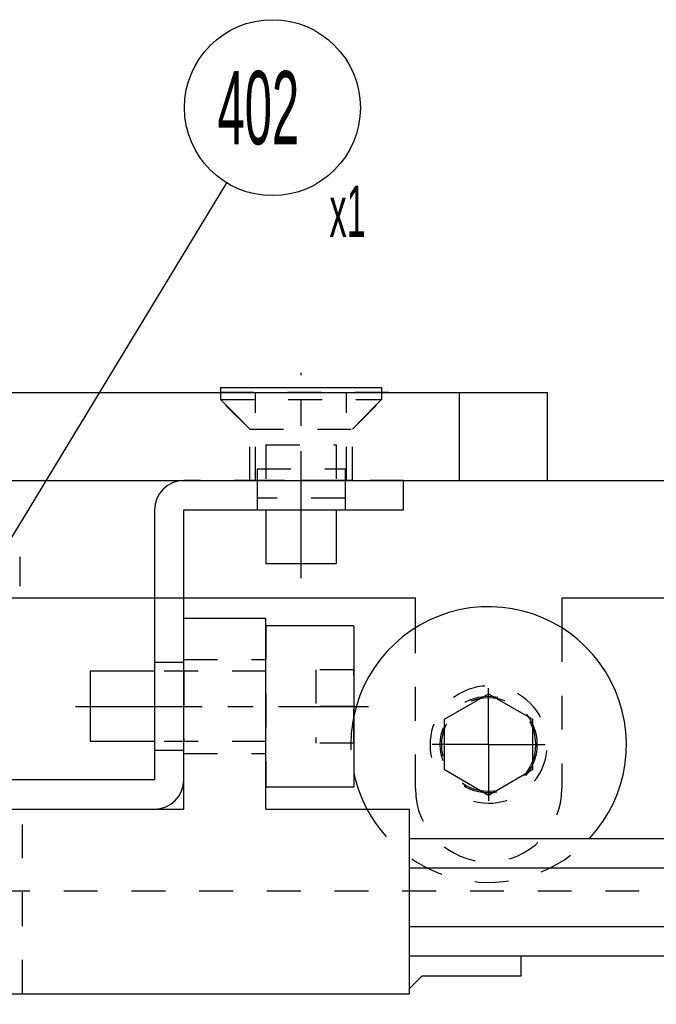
# Model space of a CAD drawing. Header units: millimetres. Extents: x 0 to 419, y -5 to 296.
# Tile 9 of 26: x 90 to 134, y 48 to 116. Entities that reach past the tile are written whole.
import ezdxf

# ---------------------------------------------------------------- set-up
doc = ezdxf.new("R2010")
doc.units = ezdxf.units.MM
doc.header["$LTSCALE"] = 23.1
doc.linetypes.add('CENTER', pattern=[0.6, 0.375, -0.075, 0.075, -0.075])
doc.linetypes.add('HIDDEN', pattern=[0.2, 0.1, -0.1])
doc.layers.get('0').update_dxf_attribs({"linetype": 'CONTINUOUS'})
for name, color, linetype in [('02___PRT_ALL_AXES', 7, 'CONTINUOUS'), ('7_ALL_FEATURES', 7, 'CONTINUOUS'), ('ALL_AXIS', 7, 'CONTINUOUS'), ('ALL_ROUND', 7, 'CONTINUOUS'), ('DEFAULT_2', 8, 'HIDDEN')]:
    doc.layers.add(name, color=color, linetype=linetype)
doc.styles.get("Standard").update_dxf_attribs({"font": 'txt', "width": 0.5})
doc.dimstyles.get("Standard").update_dxf_attribs({"dimtxt": 3.5, "dimasz": 2.76, "dimexe": 2, "dimexo": 1, "dimtad": 1, "dimdec": 3, "dimdsep": 46, "dimtxsty": 'Standard', "dimblk": '_FILLED', "dimblk1": '_FILLED', "dimblk2": '_FILLED', "dimcen": 0.09, "dimadec": 3, "dimazin": 2, "dimtol": 1, "dimtp": 0.001, "dimtm": 0.001, "dimtfac": 1, "dimtdec": 3, "dimtofl": 0, "dimtmove": 0, "dimatfit": 3, "dimldrblk": '_FILLED', "dimfxl": 0, "dimtolj": 1, "dimarcsym": 0})

# ---------------------------------------------------------------- blocks, each defined once
blk = doc.blocks.new('_FILLED')
at = {"color": 0, "linetype": 'ByBlock'}
blk.add_solid([(0, 0), (-1, 0.163), (-1, -0.163)], dxfattribs=at)
blk = doc.blocks.new('BOM BALLOON 32_BL6', base_point=(108.28, 108.17))
at = {"color": 2, "linetype": 'Continuous'}
blk.add_circle((107.583, 109.578), 6, dxfattribs=at)
at = {"color": 2, "linetype": 'Continuous', "width": 0.5}
for s, height, p in [('402', 5, (103.833, 107.078)), ('x1', 3.5, (111.477, 100.762))]:
    blk.add_text(s, height=height, dxfattribs=at).set_placement(p)

msp = doc.modelspace()

# ---------------------------------------------------------------- linework, layer by layer
at = {"color": 7, "linetype": 'Continuous'}
for p, q in [((116.5354, 82.1425), (116.5354, 84.1425)), ((101.5354, 82.1425), (116.5354, 82.1425)), ((107.1354, 74.7425), (101.5354, 74.7425)), ((107.1354, 61.7425), (107.1354, 74.7425)), ((119.3354, 67.8746), (122.3354, 69.6066)), ((122.3354, 69.6066), (125.3354, 67.8746)), ((119.3354, 64.4105), (119.3354, 67.8746)), ((125.3354, 67.8746), (125.3354, 64.4105)), ((122.3354, 62.6784), (119.3354, 64.4105)), ((125.3354, 64.4105), (122.3354, 62.6784)), ((99.5354, 63.7425), (69.5354, 63.7425)), ((101.5354, 61.7425), (101.5354, 63.7425)), ((99.5354, 61.7425), (101.5354, 61.7425)), ((107.1354, 61.7425), (116.9354, 61.7425)), ((116.9354, 49.1425), (116.9354, 61.7425)), ((116.9354, 59.7425), (138.5354, 59.7425)), ((116.9354, 57.7425), (138.5354, 57.7425)), ((116.9354, 53.7425), (138.5354, 53.7425)), ((116.9354, 51.7425), (138.5354, 51.7425)), ((124.5354, 51.7425), (124.5354, 50.3425)), ((117.784, 50.3425), (116.9354, 49.494)), ((124.5354, 50.3425), (117.784, 50.3425)), ((72.5354, 49.1425), (116.9354, 49.1425))]:
    msp.add_line(p, q, dxfattribs=at)
at = {"color": 3, "linetype": 'Continuous'}
for p, q in [((82.2082, 76.1425), (99.5354, 76.1425)), ((101.5354, 76.1425), (117.3354, 76.1425))]:
    msp.add_line(p, q, dxfattribs=at)
at = {"layer": '02___PRT_ALL_AXES', "color": 8, "linetype": 'HIDDEN'}
for p, q in [((106.0354, 87.6425), (103.5354, 90.1425)), ((115.5354, 90.1425), (103.5354, 90.1425)), ((106.4354, 84.1425), (106.4354, 90.1425)), ((112.6354, 84.1425), (112.6354, 90.1425)), ((113.0354, 87.6425), (115.5354, 90.1425)), ((106.0354, 84.1425), (106.0354, 87.6425)), ((106.0354, 87.6425), (113.0354, 87.6425)), ((113.0354, 84.1425), (113.0354, 87.6425)), ((113.0354, 84.1425), (106.0354, 84.1425)), ((117.3354, 63.1425), (117.3354, 74.0922)), ((127.3354, 74.0922), (127.3354, 63.1425)), ((101.5354, 71.9425), (107.1354, 71.9425)), ((101.5354, 65.543), (101.5354, 71.942)), ((107.1354, 65.543), (107.1354, 71.942)), ((101.5354, 65.5425), (107.1354, 65.5425))]:
    msp.add_line(p, q, dxfattribs=at)
at = {"layer": '02___PRT_ALL_AXES', "color": 3, "linetype": 'Continuous'}
for p, q in [((117.3354, 74.0922), (117.3354, 76.1425)), ((127.3354, 76.1425), (147.3354, 76.1425)), ((127.3354, 76.1425), (127.3354, 74.0922))]:
    msp.add_line(p, q, dxfattribs=at)
at = {"layer": '02___PRT_ALL_AXES', "color": 7, "linetype": 'CENTER'}
for q in [(122.3354, 69.9925), (118.4854, 66.1425), (126.1854, 66.1425), (122.3354, 62.2925)]:
    msp.add_line((122.3354, 66.1425), q, dxfattribs=at)
at = {"layer": '02___PRT_ALL_AXES', "color": 8, "linetype": 'HIDDEN'}
for radius in [3.3, 3.2]:
    msp.add_circle((122.3354, 66.1425), radius, dxfattribs=at)
at = {"layer": '02___PRT_ALL_AXES', "color": 7, "linetype": 'Continuous'}
for start, end in [(317.082339, 168.184213), (191.815787, 207.929534)]:
    msp.add_arc((122.3354, 66.1425), 9.4, start, end, dxfattribs=at)
at = {"layer": '02___PRT_ALL_AXES', "color": 8, "linetype": 'HIDDEN'}
for centre, radius, start, end in [((122.3354, 66.1425), 9.4, 168.184213, 191.815787), ((122.3354, 63.1425), 5, 180, 360), ((122.3354, 66.1425), 9.4, 207.929534, 317.082339)]:
    msp.add_arc(centre, radius, start, end, dxfattribs=at)
at = {"layer": '7_ALL_FEATURES', "color": 7, "linetype": 'Continuous'}
for p, q in [((62.3354, 90.1425), (126.3354, 90.1425)), ((120.3354, 90.1425), (120.3354, 84.1425)), ((126.3354, 90.1425), (126.3354, 84.1425))]:
    msp.add_line(p, q, dxfattribs=at)
at = {"layer": '7_ALL_FEATURES', "color": 3, "linetype": 'Continuous'}
msp.add_line((62.3354, 84.1425), (160.3354, 84.1425), dxfattribs=at)
at = {"layer": '7_ALL_FEATURES', "color": 8, "linetype": 'HIDDEN'}
msp.add_line((160.3354, 56.1425), (68.3354, 56.1425), dxfattribs=at)
at = {"layer": 'ALL_AXIS', "color": 7, "linetype": 'CENTER'}
for p, q in [((109.5354, 77.4825), (109.5354, 91.4825)), ((94.1354, 68.7425), (114.1354, 68.7425))]:
    msp.add_line(p, q, dxfattribs=at)
at = {"layer": 'ALL_AXIS', "color": 7, "linetype": 'Continuous'}
for p, q in [((104.0354, 90.4825), (104.0354, 90.1425)), ((104.0355, 90.4825), (115.0354, 90.4825)), ((115.0354, 90.4825), (115.0354, 90.1425)), ((107.1354, 82.1425), (107.1354, 78.4825)), ((111.9354, 82.1425), (111.9354, 78.4825)), ((90.3354, 78.9425), (90.3354, 76.9425)), ((107.1355, 78.4825), (111.9354, 78.4825)), ((113.1354, 74.2425), (107.1354, 74.2425)), ((113.1354, 74.2425), (113.1354, 63.2425)), ((95.1354, 71.1425), (95.1354, 66.3425)), ((99.5354, 71.1425), (95.1354, 71.1425)), ((99.5354, 66.3425), (95.1354, 66.3425)), ((113.1354, 63.2425), (107.1354, 63.2425))]:
    msp.add_line(p, q, dxfattribs=at)
at = {"layer": 'ALL_AXIS', "color": 8, "linetype": 'HIDDEN'}
for p, q in [((104.0354, 90.1425), (104.0354, 89.6825)), ((115.0354, 90.1425), (115.0354, 89.6825)), ((104.0354, 89.6825), (107.1354, 86.5825)), ((104.0354, 89.6825), (115.0354, 89.6825)), ((115.0354, 89.6825), (111.9354, 86.5825)), ((107.1354, 86.5825), (107.1354, 82.1425)), ((107.1354, 86.5825), (111.9354, 86.5825)), ((111.9354, 86.5825), (111.9354, 82.1425)), ((106.5354, 84.9425), (106.5354, 84.1425)), ((106.5357, 84.9425), (112.5352, 84.9425)), ((112.5354, 84.9425), (112.5354, 84.1425)), ((106.5354, 84.1425), (112.5354, 84.1425)), ((106.5354, 82.9425), (106.5354, 82.1425)), ((112.5354, 82.9425), (106.5354, 82.9425)), ((112.5354, 82.9425), (112.5354, 82.1425)), ((106.5354, 82.1425), (112.5354, 82.1425)), ((107.1354, 74.2425), (107.1354, 63.2425)), ((107.1354, 71.1425), (99.5354, 71.1425)), ((99.5354, 71.1423), (99.5354, 66.3427)), ((101.5354, 71.1423), (101.5354, 66.3427)), ((107.1354, 66.3425), (99.5354, 66.3425))]:
    msp.add_line(p, q, dxfattribs=at)
at = {"layer": 'ALL_ROUND', "color": 8, "linetype": 'HIDDEN'}
msp.add_line((116.5354, 84.1425), (101.5354, 84.1425), dxfattribs=at)
at = {"layer": 'ALL_ROUND', "color": 7, "linetype": 'Continuous'}
for p, q in [((99.5354, 82.1425), (99.5354, 63.7425)), ((101.5354, 63.7425), (101.5354, 82.1425)), ((69.5354, 61.7425), (99.5354, 61.7425))]:
    msp.add_line(p, q, dxfattribs=at)
for centre, start, end in [((101.5354, 82.1425), 90, 180), ((99.5354, 63.7425), 270, 360)]:
    msp.add_arc(centre, 2, start, end, dxfattribs=at)
at = {"layer": 'DEFAULT_2', "color": 8, "linetype": 'HIDDEN'}
for p, q in [((106.5354, 84.1425), (106.5354, 82.1425)), ((112.5354, 84.1425), (106.5354, 84.1425)), ((112.5354, 84.1425), (112.5354, 82.1425)), ((99.5354, 76.1425), (101.5354, 76.1425)), ((101.5354, 63.7425), (101.5354, 74.7425)), ((99.5354, 71.7425), (99.5354, 65.7425)), ((101.5354, 71.7425), (99.5354, 71.7425)), ((110.5354, 71.2425), (110.5354, 66.2425)), ((113.1354, 71.2425), (110.5354, 71.2425)), ((113.1354, 66.2425), (113.1354, 71.2425)), ((113.1354, 68.7425), (110.5354, 68.7425)), ((113.1354, 66.2425), (110.5354, 66.2425)), ((101.5354, 65.7425), (99.5354, 65.7425)), ((72.5354, 61.7425), (99.5354, 61.7425)), ((90.5354, 49.1425), (90.5354, 61.7425))]:
    msp.add_line(p, q, dxfattribs=at)
msp.add_arc((122.3354, 66.1425), 4, 255, 195, dxfattribs=at)

# ---------------------------------------------------------------- block references
at = {"color": 2, "linetype": 'Continuous'}
msp.add_blockref('BOM BALLOON 32_BL6', (108.2803, 108.1701), dxfattribs=at)

# ---------------------------------------------------------------- leaders
for points, override in [([(83.3286, 69.6856), (104.4664, 104.4516)], {"dimtad": 0}), ([(79.3641, 54.6425), (104.6932, 19.0301), (110.6932, 19.0301)], {"dimtad": 1})]:
    msp.add_leader(points, dimstyle='Standard', override=override, dxfattribs=at)

doc.saveas('drawing.dxf')
